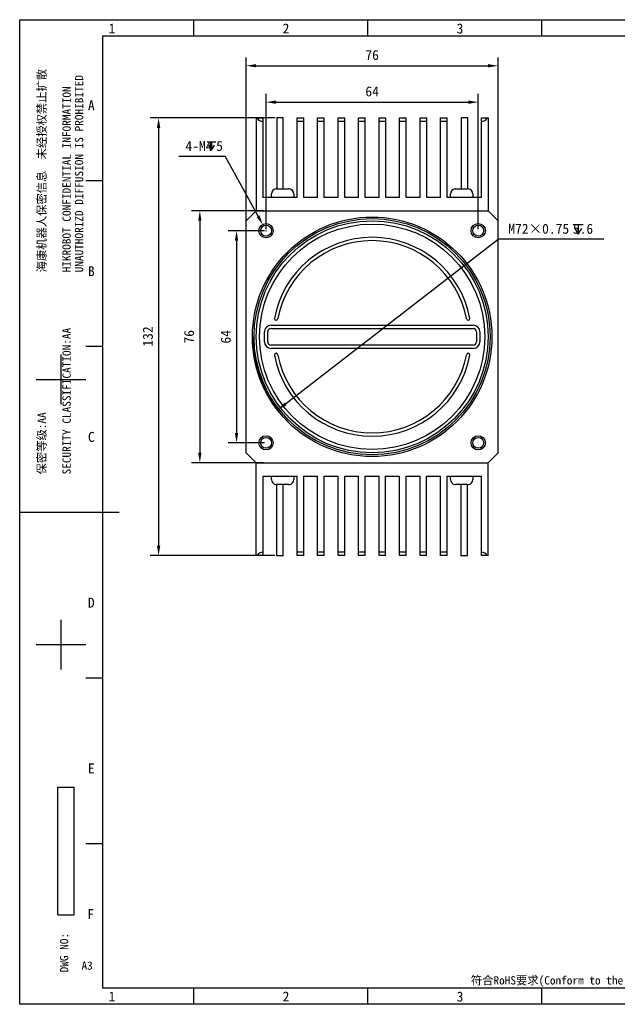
# Model space of a CAD drawing. Header units: millimetres. Extents: x 0 to 420, y 0 to 297.
# Tile 1 of 5: x 0 to 180, y 0 to 297. Entities that reach past the tile are written whole.
import ezdxf

# ---------------------------------------------------------------- set-up
doc = ezdxf.new("R2010")
doc.units = ezdxf.units.MM
doc.header["$LTSCALE"] = 23.1
doc.header["$PDMODE"] = 3
doc.header["$PDSIZE"] = 8
doc.layers.get('0').update_dxf_attribs({"linetype": 'CONTINUOUS'})
doc.layers.get('Defpoints').update_dxf_attribs({"linetype": 'CONTINUOUS'})
doc.layers.add('00_COMPONENTS', color=7, linetype='CONTINUOUS')
doc.layers.add('51__DRAFT_DIMS', color=7, linetype='CONTINUOUS')
doc.styles.get("Standard").update_dxf_attribs({"font": 'simfang.ttf'})
doc.styles.add('TEXTSTYLE_2', font='simfang.ttf')
doc.styles.add('TEXTSTYLE_3', font='simfang.ttf')
doc.dimstyles.new('DIMSTYLE_1', dxfattribs={"dimtxt": 3, "dimasz": 3, "dimexe": 2.5, "dimexo": 0.5, "dimgap": 0.75, "dimtad": 1, "dimdsep": 46, "dimtxsty": 'Standard', "dimblk": '_FILLED', "dimblk1": '_FILLED', "dimblk2": '_FILLED', "dimcen": 0.09, "dimclrt": 3, "dimazin": 2, "dimtp": 0.3, "dimtm": 0.3, "dimtfac": 1, "dimtofl": 0, "dimtmove": 0, "dimatfit": 3, "dimldrblk": '_FILLED', "dimfxl": 1, "dimtolj": 1, "dimarcsym": 0})
doc.dimstyles.new('DIMSTYLE_2', dxfattribs={"dimtxt": 3, "dimasz": 3, "dimexe": 2.5, "dimexo": 0.5, "dimgap": 0.75, "dimtad": 1, "dimdsep": 46, "dimtxsty": 'Standard', "dimblk": '_FILLED', "dimblk1": '_FILLED', "dimblk2": '_FILLED', "dimcen": 0.09, "dimclrt": 3, "dimazin": 2, "dimtp": 0.5, "dimtm": 0.5, "dimtfac": 1, "dimtofl": 0, "dimtmove": 0, "dimatfit": 3, "dimldrblk": '_FILLED', "dimfxl": 1, "dimtolj": 1, "dimarcsym": 0})
doc.dimstyles.new('DIMSTYLE_3', dxfattribs={"dimtxt": 3, "dimasz": 3, "dimexe": 2.5, "dimexo": 0.5, "dimtad": 1, "dimdsep": 46, "dimtxsty": 'Standard', "dimblk": '_FILLED', "dimblk1": '_FILLED', "dimblk2": '_FILLED', "dimcen": 0.09, "dimclrt": 3, "dimazin": 2, "dimtp": 0.3, "dimtm": 0.3, "dimtfac": 1, "dimtmove": 0, "dimatfit": 2, "dimldrblk": '_FILLED', "dimfxl": 1, "dimtolj": 1, "dimarcsym": 0})
doc.dimstyles.new('DIMSTYLE_4', dxfattribs={"dimtxt": 3, "dimasz": 3, "dimexe": 2.5, "dimexo": 0.5, "dimtad": 1, "dimdsep": 46, "dimtxsty": 'Standard', "dimblk": '_FILLED', "dimblk1": '_FILLED', "dimblk2": '_FILLED', "dimcen": 0.09, "dimclrt": 3, "dimazin": 2, "dimtp": 0.1, "dimtm": 0.1, "dimtfac": 1, "dimtofl": 0, "dimtmove": 0, "dimatfit": 1, "dimldrblk": '_FILLED', "dimfxl": 1, "dimtolj": 1, "dimarcsym": 0})

# ---------------------------------------------------------------- blocks, each defined once
blk = doc.blocks.new('_FILLED')
at = {"color": 0, "linetype": 'ByBlock'}
blk.add_solid([(0, 0), (-1, 0.167), (-1, -0.167)], dxfattribs=at)
blk = doc.blocks.new('*D1')
at = {"layer": '51__DRAFT_DIMS', "color": 0, "lineweight": -2}
for p, q in [((68.33, 234.03), (68.33, 285.6)), ((144.33, 234.03), (144.33, 285.6)), ((71.33, 283.1), (141.33, 283.1))]:
    blk.add_line(p, q, dxfattribs=at)
at = {"layer": 'Defpoints', "color": 0}
for p in [(144.33, 283.1), (68.33, 233.53), (144.33, 233.53)]:
    blk.add_point(p, dxfattribs=at)
at = {"layer": '51__DRAFT_DIMS', "color": 0, "linetype": 'ByBlock', "lineweight": -2, "xscale": 3, "yscale": 3, "zscale": 3, "rotation": 180}
blk.add_blockref('_FILLED', (68.33, 283.1), dxfattribs=at)
at = {"layer": '51__DRAFT_DIMS', "color": 0, "linetype": 'ByBlock', "lineweight": -2, "xscale": 3, "yscale": 3, "zscale": 3}
blk.add_blockref('_FILLED', (144.33, 283.1), dxfattribs=at)
at = {"layer": '51__DRAFT_DIMS', "color": 251, "insert": (106.33, 287.85), "char_height": 3, "attachment_point": 2, "line_spacing_factor": 0.9}
blk.add_mtext('\\A1;76', dxfattribs=at)
blk = doc.blocks.new('*D2')
at = {"layer": '51__DRAFT_DIMS', "color": 0, "lineweight": -2}
for p, q in [((77.03, 267.36), (39.41, 267.36)), ((41.91, 264.36), (41.91, 138.36)), ((77.01, 135.36), (39.41, 135.36))]:
    blk.add_line(p, q, dxfattribs=at)
at = {"layer": 'Defpoints', "color": 0}
for p in [(77.53, 267.36), (41.91, 135.36), (77.51, 135.36)]:
    blk.add_point(p, dxfattribs=at)
at = {"layer": '51__DRAFT_DIMS', "color": 0, "linetype": 'ByBlock', "lineweight": -2, "xscale": 3, "yscale": 3, "zscale": 3}
for p, rotation in [((41.91, 267.36), 90), ((41.91, 135.36), 270)]:
    blk.add_blockref('_FILLED', p, dxfattribs=dict(at, rotation=rotation))
at = {"layer": '51__DRAFT_DIMS', "color": 251, "insert": (37.16, 201.44), "char_height": 3, "attachment_point": 2, "rotation": 90, "line_spacing_factor": 0.9}
blk.add_mtext('\\A1;132', dxfattribs=at)
blk = doc.blocks.new('*D3')
at = {"layer": '51__DRAFT_DIMS', "color": 0, "lineweight": -2}
for p, q in [((73.66, 239.36), (51.85, 239.36)), ((54.35, 236.36), (54.35, 166.36)), ((73.66, 163.36), (51.85, 163.36))]:
    blk.add_line(p, q, dxfattribs=at)
at = {"layer": 'Defpoints', "color": 0}
for p in [(74.16, 239.36), (54.35, 163.36), (74.16, 163.36)]:
    blk.add_point(p, dxfattribs=at)
at = {"layer": '51__DRAFT_DIMS', "color": 0, "linetype": 'ByBlock', "lineweight": -2, "xscale": 3, "yscale": 3, "zscale": 3}
for p, rotation in [((54.35, 239.36), 89.99999999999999), ((54.35, 163.36), 270)]:
    blk.add_blockref('_FILLED', p, dxfattribs=dict(at, rotation=rotation))
at = {"layer": '51__DRAFT_DIMS', "color": 251, "insert": (49.6, 201.35), "char_height": 3, "attachment_point": 2, "rotation": 90, "line_spacing_factor": 0.9}
blk.add_mtext('\\A1;76', dxfattribs=at)
blk = doc.blocks.new('*D4')
at = {"layer": '51__DRAFT_DIMS', "color": 0, "lineweight": -2}
for p, q in [((74.33, 233.86), (74.33, 274.62)), ((138.33, 233.86), (138.33, 274.62)), ((77.33, 272.12), (135.33, 272.12))]:
    blk.add_line(p, q, dxfattribs=at)
at = {"layer": 'Defpoints', "color": 0}
for p in [(138.33, 272.12), (74.33, 233.36), (138.33, 233.36)]:
    blk.add_point(p, dxfattribs=at)
at = {"layer": '51__DRAFT_DIMS', "color": 0, "linetype": 'ByBlock', "lineweight": -2, "xscale": 3, "yscale": 3, "zscale": 3, "rotation": 180}
blk.add_blockref('_FILLED', (74.33, 272.12), dxfattribs=at)
at = {"layer": '51__DRAFT_DIMS', "color": 0, "linetype": 'ByBlock', "lineweight": -2, "xscale": 3, "yscale": 3, "zscale": 3}
blk.add_blockref('_FILLED', (138.33, 272.12), dxfattribs=at)
at = {"layer": '51__DRAFT_DIMS', "color": 251, "insert": (106.33, 276.87), "char_height": 3, "attachment_point": 2, "line_spacing_factor": 0.9}
blk.add_mtext('\\A1;64', dxfattribs=at)
blk = doc.blocks.new('*D5')
at = {"layer": '51__DRAFT_DIMS', "color": 0, "lineweight": -2}
for p, q in [((73.83, 233.36), (62.92, 233.36)), ((65.42, 230.36), (65.42, 172.36)), ((73.83, 169.36), (62.92, 169.36))]:
    blk.add_line(p, q, dxfattribs=at)
at = {"layer": 'Defpoints', "color": 0}
for p in [(74.33, 233.36), (65.42, 169.36), (74.33, 169.36)]:
    blk.add_point(p, dxfattribs=at)
at = {"layer": '51__DRAFT_DIMS', "color": 0, "linetype": 'ByBlock', "lineweight": -2, "xscale": 3, "yscale": 3, "zscale": 3}
for p, rotation in [((65.42, 233.36), 89.99999999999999), ((65.42, 169.36), 270)]:
    blk.add_blockref('_FILLED', p, dxfattribs=dict(at, rotation=rotation))
at = {"layer": '51__DRAFT_DIMS', "color": 251, "insert": (60.67, 201.35), "char_height": 3, "attachment_point": 2, "rotation": 90, "line_spacing_factor": 0.9}
blk.add_mtext('\\A1;64', dxfattribs=at)
blk = doc.blocks.new('*D6')
at = {"layer": '51__DRAFT_DIMS', "color": 0, "lineweight": -2}
for p in [(80.24, 181.15), (176.19, 230.82)]:
    blk.add_line(p, (144.37, 230.82), dxfattribs=at)
at = {"layer": 'Defpoints', "color": 0}
for p in [(134.79, 223.4), (77.87, 179.31)]:
    blk.add_point(p, dxfattribs=at)
at = {"layer": '51__DRAFT_DIMS', "color": 0, "linetype": 'ByBlock', "lineweight": -2, "xscale": 3, "yscale": 3, "zscale": 3, "rotation": 217.7595955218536}
blk.add_blockref('_FILLED', (77.87, 179.31), dxfattribs=at)
at = {"layer": '51__DRAFT_DIMS', "color": 251, "insert": (147.41, 235.44), "char_height": 3, "attachment_point": 1, "line_spacing_factor": 0.9}
blk.add_mtext('\\A1;{M72×0.75{\\fgdt; }5.6}', dxfattribs=at)
blk = doc.blocks.new('*D7')
at = {"layer": '51__DRAFT_DIMS', "color": 0, "lineweight": -2}
for p in [(48.06, 255.8), (71.92, 237.73)]:
    blk.add_line(p, (61.95, 255.8), dxfattribs=at)
at = {"layer": '51__DRAFT_DIMS', "color": 0}
for p, q in [((74.24, 233.36), (74.42, 233.36)), ((74.33, 233.27), (74.33, 233.45))]:
    blk.add_line(p, q, dxfattribs=at)
at = {"layer": 'Defpoints', "color": 0}
for p in [(73.36, 235.11), (75.3, 231.61)]:
    blk.add_point(p, dxfattribs=at)
at = {"layer": '51__DRAFT_DIMS', "color": 0, "linetype": 'ByBlock', "lineweight": -2, "xscale": 3, "yscale": 3, "zscale": 3, "rotation": 298.8894009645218}
blk.add_blockref('_FILLED', (73.36, 235.11), dxfattribs=at)
at = {"layer": '51__DRAFT_DIMS', "color": 251, "insert": (61.32, 260.43), "char_height": 3, "attachment_point": 3, "line_spacing_factor": 0.9}
blk.add_mtext('\\A1;{4-M4{\\fgdt; }5}', dxfattribs=at)

msp = doc.modelspace()

# ---------------------------------------------------------------- linework, layer by layer
at = {"color": 7}
for p, q in [((0, 0), (0, 297)), ((0, 297), (420, 297)), ((52.499, 291.996), (52.499, 296.996)), ((104.999, 291.996), (104.999, 296.996)), ((157.498, 291.996), (157.498, 296.996)), ((25, 292), (25, 5)), ((415, 292), (25, 292)), ((20, 248.497), (25, 248.497)), ((20, 198.497), (25, 198.497)), ((12.5, 180.998), (12.5, 195.997)), ((5, 188.497), (20, 188.497)), ((0, 148.5), (30, 148.5)), ((12.5, 100.999), (12.5, 115.998)), ((5, 108.499), (20, 108.499)), ((20, 98.499), (25, 98.499)), ((11.482, 27.032), (11.482, 65.532)), ((11.482, 65.532), (16.482, 65.532)), ((16.482, 27.032), (16.482, 65.532)), ((20, 48.499), (25, 48.499)), ((11.482, 27.032), (16.482, 27.032)), ((25, 5), (415, 5)), ((52.499, 0), (52.499, 5)), ((104.999, 0), (104.999, 5)), ((157.498, 0), (157.498, 5)), ((420, 0), (0, 0))]:
    msp.add_line(p, q, dxfattribs=at)
at = {"layer": '00_COMPONENTS', "color": 7}
for p, q in [((71.331, 267.357), (71.331, 239.357)), ((71.331, 267.357), (73.351, 267.357)), ((73.351, 267.357), (73.351, 243.357)), ((77.531, 267.357), (77.531, 245.957)), ((79.531, 267.357), (77.531, 267.357)), ((79.531, 245.945), (79.531, 267.357)), ((83.711, 243.357), (83.711, 267.357)), ((83.711, 267.357), (85.711, 267.357)), ((85.711, 243.357), (85.711, 267.357)), ((89.891, 243.357), (89.891, 267.357)), ((89.891, 267.357), (91.891, 267.357)), ((91.891, 243.357), (91.891, 267.357)), ((96.071, 243.357), (96.071, 267.357)), ((96.071, 267.357), (98.071, 267.357)), ((98.071, 243.357), (98.071, 267.357)), ((102.251, 243.357), (102.251, 267.357)), ((102.251, 267.357), (104.251, 267.357)), ((104.251, 243.357), (104.251, 267.357)), ((108.431, 243.357), (108.431, 267.357)), ((108.431, 267.357), (110.431, 267.357)), ((110.431, 243.357), (110.431, 267.357)), ((114.611, 243.357), (114.611, 267.357)), ((114.611, 267.357), (116.611, 267.357)), ((116.611, 243.357), (116.611, 267.357)), ((120.791, 267.357), (122.791, 267.357)), ((120.791, 243.357), (120.791, 267.357)), ((122.791, 243.357), (122.791, 267.357)), ((126.971, 267.357), (128.971, 267.357)), ((126.971, 243.357), (126.971, 267.357)), ((128.971, 243.357), (128.971, 267.357)), ((135.151, 267.357), (133.151, 267.357)), ((133.151, 267.357), (133.151, 245.946)), ((135.151, 245.957), (135.151, 267.357)), ((139.331, 267.357), (141.331, 267.357)), ((139.331, 243.357), (139.331, 267.357)), ((141.331, 267.357), (141.331, 239.357)), ((73.331, 266.357), (73.351, 266.357)), ((83.711, 266.357), (85.711, 266.357)), ((89.891, 266.357), (91.891, 266.357)), ((96.071, 266.357), (98.071, 266.357)), ((102.251, 266.357), (104.251, 266.357)), ((108.431, 266.357), (110.431, 266.357)), ((114.611, 266.357), (116.611, 266.357)), ((120.791, 266.357), (122.791, 266.357)), ((126.971, 266.357), (128.971, 266.357)), ((75.956, 243.357), (75.956, 244.457)), ((77.283, 245.947), (77.284, 245.939)), ((77.524, 245.957), (78.831, 245.957)), ((78.831, 245.957), (78.831, 245.939)), ((79.831, 245.939), (79.831, 245.957)), ((79.831, 245.957), (81.138, 245.957)), ((81.378, 245.939), (81.379, 245.947)), ((82.706, 244.457), (82.706, 243.357)), ((129.956, 243.357), (129.956, 244.457)), ((131.283, 245.947), (131.284, 245.939)), ((131.524, 245.957), (132.831, 245.957)), ((132.831, 245.957), (132.831, 245.939)), ((133.831, 245.957), (135.138, 245.957)), ((133.831, 245.939), (133.831, 245.957)), ((135.378, 245.939), (135.379, 245.947)), ((136.706, 244.457), (136.706, 243.357)), ((83.711, 243.357), (73.351, 243.357)), ((89.891, 243.357), (85.711, 243.357)), ((96.071, 243.357), (91.891, 243.357)), ((102.251, 243.357), (98.071, 243.357)), ((108.431, 243.357), (104.251, 243.357)), ((114.611, 243.357), (110.431, 243.357)), ((120.791, 243.357), (116.611, 243.357)), ((126.971, 243.357), (122.791, 243.357)), ((139.331, 243.357), (128.971, 243.357)), ((71.331, 239.357), (68.331, 236.357)), ((71.331, 239.357), (141.331, 239.357)), ((144.331, 236.357), (141.331, 239.357)), ((68.331, 166.357), (68.331, 236.357)), ((144.331, 166.357), (144.331, 236.357)), ((73.831, 199.857), (73.831, 202.857)), ((74.831, 199.857), (74.831, 202.857)), ((75.831, 204.857), (136.831, 204.857)), ((75.831, 203.857), (136.831, 203.857)), ((137.831, 202.857), (137.831, 199.857)), ((138.831, 202.857), (138.831, 199.857)), ((136.831, 198.857), (75.831, 198.857)), ((136.831, 197.857), (75.831, 197.857)), ((68.331, 166.357), (71.331, 163.357)), ((141.331, 163.357), (144.331, 166.357)), ((71.331, 163.357), (141.331, 163.357)), ((71.331, 135.357), (71.331, 163.357)), ((141.331, 135.357), (141.331, 163.357)), ((73.331, 159.357), (83.691, 159.357)), ((73.331, 159.357), (73.331, 135.357)), ((75.956, 158.257), (75.956, 159.357)), ((82.706, 159.357), (82.706, 158.257)), ((83.691, 135.357), (83.691, 159.357)), ((85.691, 159.357), (89.871, 159.357)), ((85.691, 135.357), (85.691, 159.357)), ((89.871, 135.357), (89.871, 159.357)), ((91.871, 159.357), (96.051, 159.357)), ((91.871, 135.357), (91.871, 159.357)), ((96.051, 135.357), (96.051, 159.357)), ((98.051, 159.357), (102.231, 159.357)), ((98.051, 135.357), (98.051, 159.357)), ((102.231, 135.357), (102.231, 159.357)), ((104.231, 159.357), (108.411, 159.357)), ((104.231, 135.357), (104.231, 159.357)), ((108.411, 135.357), (108.411, 159.357)), ((110.411, 159.357), (114.591, 159.357)), ((110.411, 135.357), (110.411, 159.357)), ((114.591, 135.357), (114.591, 159.357)), ((116.591, 159.357), (120.771, 159.357)), ((116.591, 135.357), (116.591, 159.357)), ((120.771, 135.357), (120.771, 159.357)), ((122.771, 159.357), (126.951, 159.357)), ((122.771, 135.357), (122.771, 159.357)), ((126.951, 135.357), (126.951, 159.357)), ((128.951, 159.357), (139.311, 159.357)), ((128.951, 135.357), (128.951, 159.357)), ((129.956, 158.257), (129.956, 159.357)), ((136.706, 159.357), (136.706, 158.257)), ((139.311, 135.357), (139.311, 159.357)), ((77.283, 156.767), (77.284, 156.775)), ((77.511, 156.757), (77.511, 135.357)), ((78.831, 156.757), (77.524, 156.757)), ((78.831, 156.775), (78.831, 156.757)), ((79.511, 135.357), (79.511, 156.768)), ((79.831, 156.757), (79.831, 156.775)), ((81.138, 156.757), (79.831, 156.757)), ((81.379, 156.767), (81.378, 156.775)), ((131.283, 156.767), (131.284, 156.775)), ((132.831, 156.757), (131.524, 156.757)), ((132.831, 156.775), (132.831, 156.757)), ((133.131, 156.768), (133.131, 135.357)), ((133.831, 156.757), (133.831, 156.775)), ((135.138, 156.757), (133.831, 156.757)), ((135.131, 135.357), (135.131, 156.757)), ((135.379, 156.767), (135.378, 156.775)), ((73.331, 135.357), (71.331, 135.357)), ((77.511, 135.357), (79.511, 135.357)), ((85.691, 136.357), (83.691, 136.357)), ((85.691, 135.357), (83.691, 135.357)), ((91.871, 136.357), (89.871, 136.357)), ((91.871, 135.357), (89.871, 135.357)), ((98.051, 136.357), (96.051, 136.357)), ((98.051, 135.357), (96.051, 135.357)), ((104.231, 136.357), (102.231, 136.357)), ((104.231, 135.357), (102.231, 135.357)), ((110.411, 136.357), (108.411, 136.357)), ((110.411, 135.357), (108.411, 135.357)), ((116.591, 136.357), (114.591, 136.357)), ((116.591, 135.357), (114.591, 135.357)), ((122.771, 136.357), (120.771, 136.357)), ((122.771, 135.357), (120.771, 135.357)), ((128.951, 136.357), (126.951, 136.357)), ((128.951, 135.357), (126.951, 135.357)), ((133.131, 135.357), (135.131, 135.357)), ((139.331, 136.357), (139.311, 136.357)), ((141.331, 135.357), (139.311, 135.357))]:
    msp.add_line(p, q, dxfattribs=at)
for centre, radius in [((106.331, 201.357), 36.125), ((106.331, 201.357), 35.625), ((106.331, 201.357), 35), ((74.331, 233.357), 2.15), ((106.331, 201.357), 34), ((74.331, 233.357), 1.65), ((138.331, 233.357), 2.15), ((138.331, 233.357), 1.65), ((74.331, 169.357), 2.15), ((74.331, 169.357), 1.65), ((138.331, 169.357), 2.15), ((138.331, 169.357), 1.65)]:
    msp.add_circle(centre, radius, dxfattribs=at)
for centre, radius, start, end in [((77.456, 244.457), 1.5, 96.63171, 180), ((77.524, 244.36), 1.597, 89.98847, 98.62349), ((77.524, 244.338), 1.619, 89.99967, 90.71129), ((81.138, 244.36), 1.597, 81.37715, 90.01217), ((81.206, 244.457), 1.5, 0, 83.36829), ((131.456, 244.457), 1.5, 96.63171, 180), ((131.524, 244.36), 1.597, 89.98847, 98.62349), ((131.524, 244.338), 1.619, 89.99967, 90.71129), ((135.138, 244.36), 1.597, 81.37715, 90.01217), ((135.206, 244.457), 1.5, 0, 83.36829), ((106.331, 201.357), 30, 10.56398, 169.43602), ((106.331, 201.357), 29, 10.93266, 169.06734), ((77.348, 206.857), 0.509, 180, 360), ((135.314, 206.857), 0.509, 180, 360), ((75.831, 202.857), 2, 90, 180), ((75.831, 202.857), 1, 90, 180), ((136.831, 202.857), 2, 0, 90), ((136.831, 202.857), 1, 0, 90), ((75.831, 199.857), 2, 180, 270), ((75.831, 199.857), 1, 180, 270), ((136.831, 199.857), 2, 270, 360), ((136.831, 199.857), 1, 270, 360), ((77.348, 195.857), 0.509, 0, 180), ((135.314, 195.857), 0.509, 0, 180), ((106.331, 201.357), 30, 190.56398, 349.43602), ((106.331, 201.357), 29, 190.93266, 349.06734), ((77.456, 158.257), 1.5, 180, 263.36829), ((81.206, 158.257), 1.5, 276.63171, 360), ((131.456, 158.257), 1.5, 180, 263.36829), ((135.206, 158.257), 1.5, 276.63171, 360), ((77.524, 158.353), 1.597, 261.37715, 270.01217), ((81.138, 158.353), 1.597, 269.98847, 278.62349), ((81.138, 158.376), 1.619, 269.99967, 270.71129), ((131.524, 158.353), 1.597, 261.37715, 270.01217), ((135.138, 158.353), 1.597, 269.98847, 278.62349), ((135.138, 158.376), 1.619, 269.99967, 270.71129)]:
    msp.add_arc(centre, radius, start, end, dxfattribs=at)
for centre, major_axis, start_param, end_param in [((73.331, 268.357), (2, 0), -2.6179939, -1.5707963), ((139.331, 268.357), (0, 2), -3.1415927, -2.0943951), ((73.331, 134.357), (2, 0), 1.5707963, 2.6179939), ((139.331, 134.357), (2, 0), 0.5235988, 1.5707963)]:
    msp.add_ellipse(centre, major_axis=major_axis, ratio=1, start_param=start_param, end_param=end_param, dxfattribs=at)
for points in [[(78.831, 245.939), (78.914, 245.942), (79.081, 245.946), (79.331, 245.947), (79.581, 245.946), (79.748, 245.942), (79.831, 245.939)], [(132.831, 245.939), (132.914, 245.942), (133.081, 245.946), (133.331, 245.947), (133.581, 245.946), (133.748, 245.942), (133.831, 245.939)], [(79.831, 156.775), (79.748, 156.772), (79.581, 156.768), (79.331, 156.766), (79.081, 156.768), (78.914, 156.772), (78.831, 156.775)], [(133.831, 156.775), (133.748, 156.772), (133.581, 156.768), (133.331, 156.766), (133.081, 156.768), (132.914, 156.772), (132.831, 156.775)]]:
    msp.add_open_spline(points, degree=3, knots=[0, 0, 0, 0, 0.2499975, 0.5, 0.7500025, 1, 1, 1, 1], dxfattribs=at)
at = {"layer": '51__DRAFT_DIMS', "color": 251}
for p, q in [((56.608, 260.13), (59.208, 260.13)), ((57.908, 260.13), (57.908, 257.63)), ((167.005, 235.217), (170.018, 235.217)), ((168.512, 235.217), (168.512, 232.32))]:
    msp.add_line(p, q, dxfattribs=at)
for points in [[(57.008, 259.13), (57.908, 257.63), (58.808, 259.13)], [(167.469, 234.058), (168.512, 232.32), (169.554, 234.058)]]:
    msp.add_lwpolyline(points, dxfattribs=at)
msp.add_arc((106.331, 201.357), 36, 180, 218.55532, dxfattribs=at)

# ---------------------------------------------------------------- texts
at = {"color": 3, "style": 'TEXTSTYLE_3'}
for s, p in [('1', (26.818, 292.843)), ('2', (79.318, 292.843)), ('3', (131.817, 292.843)), ('A', (20.589, 269.652)), ('B', (20.589, 219.652)), ('C', (20.589, 169.653)), ('D', (20.589, 119.654)), ('E', (20.589, 69.654)), ('F', (20.427, 25.701)), ('1', (26.818, 0.847)), ('2', (79.318, 0.847)), ('3', (131.817, 0.847))]:
    msp.add_text(s, height=3, dxfattribs=at).set_placement(p)
at = {"color": 3}
for s, p in [('HIKROBOT CONFIDENTIAL INFORMATION    ', (15.407, 220.775)), ('UNAUTHORIZD DIFFUSION IS PROHIBITED', (19.157, 220.775)), ('海康机器人保密信息  未经授权禁止扩散', (7.907, 220.775)), ('SECURITY CLASSIFICATION:AA', (15.407, 159.834)), ('保密等级:AA', (7.907, 159.834))]:
    msp.add_text(s, height=2.5, rotation=90, dxfattribs=at).set_placement(p)
at = {"color": 3, "style": 'TEXTSTYLE_2'}
msp.add_text('DWG NO:', height=2.5, rotation=90, dxfattribs=at).set_placement((14.652, 9.629))
at = {"color": 3}
for s, p in [('A3', (18.649, 10.431)), ('符合RoHS要求(Conform to the requirements of the RoHS).', (136.109, 5.978))]:
    msp.add_text(s, height=2.5, dxfattribs=at).set_placement(p)

# ---------------------------------------------------------------- dimensions: what is measured, and where the dimension line sits
at = {"layer": '51__DRAFT_DIMS', "color": 251}
for base, p1, p2, picture, middle in [((144.331, 283.099), (68.331, 233.528), (144.331, 233.528), '*D1', (106.328, 283.099)), ((138.331, 272.121), (74.331, 233.357), (138.331, 233.357), '*D4', (106.328, 272.121))]:
    dim = msp.add_linear_dim(base=base, p1=p1, p2=p2, dimstyle='DIMSTYLE_1', override={"dimclrt": 251}, dxfattribs=at)
    dim.commit()
    dim.dimension.update_dxf_attribs({"geometry": picture, "text_midpoint": middle, "dimtype": 160})
for base, p1, p2, dimstyle, picture, middle in [((41.906, 135.357), (77.531, 267.357), (77.511, 135.357), 'DIMSTYLE_2', '*D2', (41.906, 201.439)), ((54.35, 163.357), (74.159, 239.357), (74.159, 163.357), 'DIMSTYLE_1', '*D3', (54.35, 201.354)), ((65.421, 169.357), (74.331, 233.357), (74.331, 169.357), 'DIMSTYLE_1', '*D5', (65.421, 201.354))]:
    dim = msp.add_linear_dim(base=base, p1=p1, p2=p2, angle=270, dimstyle=dimstyle, override={"dimclrt": 251}, dxfattribs=at)
    dim.commit()
    dim.dimension.update_dxf_attribs({"geometry": picture, "text_midpoint": middle, "dimtype": 160})
for p1, p2, text, dimstyle, picture, middle in [((75.297, 231.606), (73.365, 235.108), '{4-M<>{\\fgdt; }5}', 'DIMSTYLE_4', '*D7', (54.692, 255.802)), ((134.792, 223.401), (77.87, 179.312), '{M<>×0.75{\\fgdt; }5.6}', 'DIMSTYLE_3', '*D6', (161.8, 230.817))]:
    dim = msp.add_diameter_dim_2p(p1=p1, p2=p2, text=text, dimstyle=dimstyle, override={"dimtih": 1, "dimtoh": 1, "dimpost": '<>', "dimclrt": 251}, dxfattribs=at)
    dim.commit()
    dim.dimension.update_dxf_attribs({"geometry": picture, "text_midpoint": middle, "dimtype": 163})

doc.saveas('drawing.dxf')
